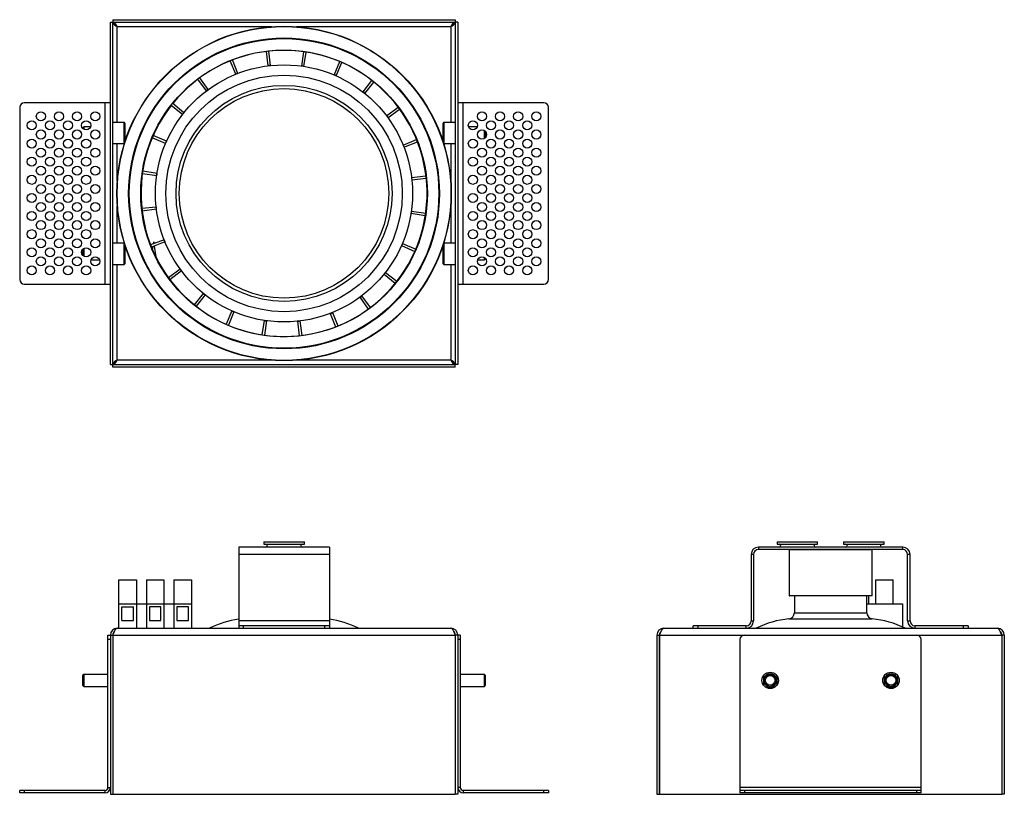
# Model space of a CAD drawing. Header units: millimetres. Extents: x -142 to 184, y -10 to 246.
import ezdxf

# ---------------------------------------------------------------- set-up
doc = ezdxf.new("R2010")
doc.units = ezdxf.units.MM

msp = doc.modelspace()

# ---------------------------------------------------------------- linework, layer by layer
at = {"color": 7, "linetype": 'Continuous', "lineweight": 25}
for p, q in [((-112, 245.14), (-111.2, 245.14)), ((-112, 131.88), (-112, 245.14)), ((-111.2, 131.88), (-111.2, 245.14)), ((-111.13, 246.01), (2.12, 246.01)), ((-111.13, 246.01), (-111.13, 245.21)), ((-111.13, 245.21), (2.12, 245.21)), ((2.12, 246.01), (2.12, 245.21)), ((3, 245.14), (2.2, 245.14)), ((2.2, 245.14), (2.2, 131.88)), ((3, 245.14), (3, 131.88)), ((-59.76, 230.73), (-60.35, 235.49)), ((-59.02, 230.82), (-59.53, 235.59)), ((-48.65, 230.65), (-47.99, 235.41)), ((-47.92, 230.54), (-47.18, 235.29)), ((-70.51, 227.93), (-72.32, 232.38)), ((-69.82, 228.2), (-71.55, 232.68)), ((-37.94, 227.7), (-36.08, 232.12)), ((-37.26, 227.41), (-35.32, 231.79)), ((-80.17, 222.45), (-83.06, 226.27)), ((-79.57, 222.89), (-82.4, 226.77)), ((-28.36, 222.08), (-25.42, 225.87)), ((-27.78, 221.62), (-24.77, 225.35)), ((-112, 218.51), (-140.5, 218.51)), ((-113.8, 218.51), (-113.8, 158.51)), ((31.5, 218.51), (3, 218.51)), ((4.8, 158.51), (4.8, 218.51)), ((-142, 217.01), (-142, 160.01)), ((-88.08, 214.65), (-91.87, 217.6)), ((-87.62, 215.23), (-91.35, 218.24)), ((-20.57, 214.17), (-16.74, 217.06)), ((-20.12, 213.57), (-16.24, 216.4)), ((33, 160.01), (33, 217.01)), ((-107.4, 212.01), (-111.2, 212.01)), ((2.2, 212.01), (-1.6, 212.01)), ((-120.81, 210.51), (-121.2, 210.12)), ((-121.2, 210.12), (-121.2, 210.11)), ((-118.59, 210.51), (-120.81, 210.51)), ((-120.81, 210.51), (-120.81, 209.74)), ((-107.2, 211.81), (-107.2, 205.43)), ((-1.8, 205.43), (-1.8, 211.81)), ((9.41, 210.51), (6.58, 210.51)), ((11.81, 206.74), (11.81, 209.27)), ((12.2, 207.11), (12.2, 208.91)), ((-93.7, 205.07), (-98.12, 206.93)), ((-93.4, 205.75), (-97.79, 207.69)), ((-15.08, 204.51), (-10.63, 206.32)), ((-14.81, 203.82), (-10.33, 205.55)), ((-111.2, 205.01), (-107.4, 205.01)), ((-1.6, 205.01), (2.2, 205.01)), ((-96.54, 195.09), (-101.28, 195.84)), ((-96.65, 194.36), (-101.4, 195.02)), ((-12.28, 193.76), (-7.52, 194.35)), ((-12.2, 193.02), (-7.42, 193.53)), ((-96.81, 183.99), (-101.59, 183.48)), ((-96.73, 183.25), (-101.49, 182.66)), ((-12.36, 182.65), (-7.6, 181.99)), ((-12.47, 181.92), (-7.73, 181.18)), ((-94.2, 173.19), (-98.68, 171.46)), ((-121.2, 169.91), (-121.2, 168.11)), ((-120.81, 170.27), (-120.81, 167.74)), ((-107.4, 172.01), (-111.2, 172.01)), ((-107.2, 171.58), (-107.2, 165.21)), ((-93.93, 172.5), (-98.38, 170.7)), ((-97.99, 169.78), (-97.84, 170.91)), ((-97.72, 171.83), (-97.63, 172.51)), ((-97.63, 172.51), (-97.55, 171.9)), ((-97.44, 171.08), (-96.97, 167.57)), ((-15.6, 171.26), (-11.22, 169.32)), ((-15.31, 171.95), (-10.89, 170.08)), ((-1.8, 165.21), (-1.8, 171.58)), ((2.2, 172.01), (-1.6, 172.01)), ((-118.42, 166.51), (-115.59, 166.51)), ((9.58, 166.51), (11.81, 166.51)), ((11.81, 166.51), (11.81, 167.27)), ((11.81, 166.51), (12.2, 166.9)), ((12.2, 166.9), (12.2, 166.91)), ((-111.2, 165.01), (-107.4, 165.01)), ((-88.89, 163.44), (-92.77, 160.61)), ((-1.6, 165.01), (2.2, 165.01)), ((-88.44, 162.84), (-92.27, 159.95)), ((-21.39, 161.78), (-17.66, 158.77)), ((-20.93, 162.37), (-17.14, 159.42)), ((-140.5, 158.51), (-112, 158.51)), ((3, 158.51), (31.5, 158.51)), ((-81.23, 155.39), (-84.24, 151.66)), ((-80.65, 154.93), (-83.59, 151.15)), ((-29.44, 154.12), (-26.61, 150.25)), ((-28.84, 154.57), (-25.95, 150.74)), ((-71.75, 149.61), (-73.69, 145.22)), ((-71.07, 149.31), (-72.93, 144.89)), ((-39.19, 148.81), (-37.46, 144.33)), ((-38.5, 149.08), (-36.69, 144.63)), ((-61.09, 146.47), (-61.83, 141.73)), ((-60.36, 146.36), (-61.02, 141.61)), ((-49.99, 146.2), (-49.48, 141.42)), ((-49.25, 146.28), (-48.66, 141.52)), ((-112, 131.88), (-111.2, 131.88)), ((2.12, 131.81), (-111.13, 131.81)), ((-111.13, 131.01), (-111.13, 131.81)), ((2.12, 131.01), (-111.13, 131.01)), ((2.12, 131.01), (2.12, 131.81)), ((3, 131.88), (2.2, 131.88)), ((-61.22, 73.22), (-61.22, 72.42)), ((-61.22, 73.22), (-47.78, 73.22)), ((-61.22, 72.42), (-47.78, 72.42)), ((-47.78, 72.42), (-47.78, 73.22)), ((108.7, 73.22), (108.7, 72.42)), ((108.7, 73.22), (122.14, 73.22)), ((108.7, 72.42), (122.14, 72.42)), ((122.14, 72.42), (122.14, 73.22)), ((130.7, 73.22), (130.7, 72.42)), ((130.7, 73.22), (144.14, 73.22)), ((130.7, 72.42), (144.14, 72.42)), ((144.14, 72.42), (144.14, 73.22)), ((-39.5, 71.42), (-69.5, 71.42)), ((-69.5, 71.42), (-69.5, 44.62)), ((-39.5, 69.02), (-69.5, 69.02)), ((-39.5, 71.42), (-39.5, 44.62)), ((100.12, 69.02), (100.12, 47.02)), ((100.92, 69.02), (100.12, 69.02)), ((100.92, 69.02), (100.92, 47.02)), ((102.52, 71.42), (102.52, 70.62)), ((150.32, 71.42), (102.52, 71.42)), ((150.32, 70.62), (102.52, 70.62)), ((140.13, 70.52), (112.72, 70.52)), ((112.72, 70.52), (112.72, 55.37)), ((140.13, 55.37), (140.13, 70.52)), ((150.32, 70.62), (150.32, 71.42)), ((152.72, 69.02), (151.92, 69.02)), ((151.92, 47.02), (151.92, 69.02)), ((152.72, 47.02), (152.72, 69.02)), ((-109.15, 44.62), (-109.15, 60.62)), ((-109.15, 60.62), (-103.35, 60.62)), ((-103.35, 60.62), (-103.35, 44.62)), ((-100.05, 60.62), (-100.05, 44.62)), ((-100.05, 60.62), (-94.25, 60.62)), ((-94.25, 60.62), (-94.25, 44.62)), ((-90.95, 60.62), (-90.95, 44.62)), ((-90.95, 60.62), (-85.15, 60.62)), ((-85.15, 60.62), (-85.15, 44.62)), ((141.32, 60.62), (141.32, 52.62)), ((141.32, 60.62), (147.12, 60.62)), ((147.12, 52.62), (147.12, 60.62)), ((-109.15, 52.62), (-85.15, 52.62)), ((112.72, 55.37), (140.13, 55.37)), ((140.02, 55.27), (112.82, 55.27)), ((114.42, 55.27), (114.42, 49.7)), ((138.42, 49.7), (138.42, 55.27)), ((138.42, 52.62), (150.22, 52.62)), ((139.12, 52.62), (139.12, 55.27)), ((150.22, 52.62), (150.22, 45.01)), ((-108.15, 47.12), (-108.15, 51.62)), ((-108.15, 51.62), (-104.35, 51.62)), ((-104.35, 47.12), (-104.35, 51.62)), ((-95.25, 51.62), (-99.05, 51.62)), ((-99.05, 51.62), (-99.05, 47.12)), ((-95.25, 47.12), (-95.25, 51.62)), ((-86.15, 51.62), (-89.95, 51.62)), ((-89.95, 51.62), (-89.95, 47.12)), ((-86.15, 47.12), (-86.15, 51.62)), ((-108.15, 47.12), (-104.35, 47.12)), ((-99.05, 47.12), (-95.25, 47.12)), ((-89.95, 47.12), (-86.15, 47.12)), ((-39.5, 47.02), (-69.5, 47.02)), ((100.12, 47.02), (100.92, 47.02)), ((151.92, 47.02), (152.72, 47.02)), ((-109.7, 44.62), (0.7, 44.62)), ((-39.5, 45.42), (-69.5, 45.42)), ((-68, 45.42), (-68, 44.62)), ((-41, 44.62), (-41, 45.42)), ((71.22, 44.62), (181.62, 44.62)), ((98.52, 45.42), (80.92, 45.42)), ((80.92, 44.62), (80.92, 45.42)), ((82.42, 45.42), (82.42, 44.62)), ((98.52, 44.62), (98.52, 45.42)), ((171.92, 45.42), (154.32, 45.42)), ((154.32, 45.42), (154.32, 44.62)), ((170.42, 44.62), (170.42, 45.42)), ((171.92, 45.42), (171.92, 44.62)), ((-112.8, -8.08), (-112.8, 42.32)), ((-112.8, 42.32), (-111.2, 42.32)), ((-112, 40.82), (-112.8, 40.82)), ((-112, 42.32), (-112, -10.38)), ((-111.2, 42.32), (-111.2, -10.38)), ((-111.13, 42.32), (2.12, 42.32)), ((-111.13, 42.32), (-111.13, -10.38)), ((2.12, 42.32), (2.12, -10.38)), ((3.8, 42.32), (2.2, 42.32)), ((2.2, 42.32), (2.2, -10.38)), ((3, 42.32), (3, -10.38)), ((3.8, 40.82), (3, 40.82)), ((3.8, 42.32), (3.8, -8.08)), ((68.92, 42.32), (69.72, 42.32)), ((68.92, 42.32), (68.92, -10.38)), ((69.72, 42.32), (69.72, -10.38)), ((69.79, 42.32), (183.05, 42.32)), ((69.79, 42.32), (69.79, -10.38)), ((96.42, 40.82), (96.42, -9.88)), ((156.42, -9.88), (156.42, 40.82)), ((183.05, 42.32), (183.05, -10.38)), ((183.92, 42.32), (183.12, 42.32)), ((183.12, 42.32), (183.12, -10.38)), ((183.92, 42.32), (183.92, -10.38)), ((-111.13, 30.82), (-111.2, 30.82)), ((2.2, 30.82), (2.12, 30.82)), ((-120.81, 29.32), (-121.2, 28.93)), ((-121.2, 28.93), (-121.2, 25.71)), ((-112.8, 29.32), (-120.81, 29.32)), ((-120.81, 29.32), (-120.81, 25.32)), ((11.81, 29.32), (3.8, 29.32)), ((12.2, 28.93), (11.81, 29.32)), ((11.81, 25.32), (11.81, 29.32)), ((12.2, 25.71), (12.2, 28.93)), ((104.27, 25.66), (104.27, 28.99)), ((108.57, 28.99), (108.57, 25.66)), ((144.27, 25.66), (144.27, 28.99)), ((148.57, 28.99), (148.57, 25.66)), ((-121.2, 25.71), (-120.81, 25.32)), ((-120.81, 25.32), (-112.8, 25.32)), ((-111.2, 23.82), (-111.13, 23.82)), ((2.12, 23.82), (2.2, 23.82)), ((3.8, 25.32), (11.81, 25.32)), ((11.81, 25.32), (12.2, 25.71)), ((-142, -9.88), (-142, -9.08)), ((-113.8, -9.08), (-142, -9.08)), ((-140.5, -9.08), (-140.5, -9.88)), ((-113.8, -9.08), (-113.8, -9.88)), ((-112.8, -8.08), (-112, -8.08)), ((3.8, -8.08), (3, -8.08)), ((33, -9.08), (4.8, -9.08)), ((4.8, -9.08), (4.8, -9.88)), ((31.5, -9.88), (31.5, -9.08)), ((33, -9.08), (33, -9.88)), ((156.42, -8.08), (96.42, -8.08)), ((156.42, -9.08), (96.42, -9.08)), ((97.92, -9.08), (97.92, -9.88)), ((154.92, -9.88), (154.92, -9.08)), ((-113.8, -9.88), (-142, -9.88)), ((-112, -10.38), (-111.2, -10.38)), ((-111.13, -10.38), (2.12, -10.38)), ((3, -10.38), (2.2, -10.38)), ((33, -9.88), (4.8, -9.88)), ((68.92, -10.38), (69.72, -10.38)), ((69.79, -10.38), (183.05, -10.38)), ((156.42, -9.88), (96.42, -9.88)), ((183.92, -10.38), (183.12, -10.38))]:
    msp.add_line(p, q, dxfattribs=at)
at = {"color": 8, "linetype": 'Continuous', "lineweight": 25}
for p, q in [((-109.7, 243.71), (-58.58, 243.71)), ((-109.7, 212.01), (-109.7, 243.71)), ((-50.43, 243.71), (0.7, 243.71)), ((0.7, 243.71), (0.7, 212.01)), ((-107.4, 205.01), (-107.4, 212.01)), ((-1.6, 212.01), (-1.6, 205.01)), ((-109.7, 192.58), (-109.7, 205.01)), ((0.7, 205.01), (0.7, 192.58)), ((-109.7, 172.01), (-109.7, 184.43)), ((0.7, 184.43), (0.7, 172.01)), ((-107.4, 165.01), (-107.4, 172.01)), ((-1.6, 172.01), (-1.6, 165.01)), ((-109.7, 133.31), (-109.7, 165.01)), ((0.7, 165.01), (0.7, 133.31)), ((-58.58, 133.31), (-109.7, 133.31)), ((0.7, 133.31), (-50.43, 133.31)), ((114.42, 49.7), (138.42, 49.7)), ((112.63, 47.71), (140.22, 47.71))]:
    msp.add_line(p, q, dxfattribs=at)
at = {"color": 7, "linetype": 'Continuous', "lineweight": 25, "flags": 128}
for points in [[(-107.4, 205.01), (-107.37, 205.01), (-107.33, 205.02)], [(-1.68, 205.02), (-1.64, 205.01), (-1.6, 205.01)], [(-107.33, 171.99), (-107.37, 172), (-107.4, 172.01)], [(-1.6, 172.01), (-1.64, 172), (-1.68, 171.99)], [(-111.13, 42.32), (-110.83, 43.07), (-110.5, 43.8), (-110.17, 44.33), (-109.84, 44.6), (-109.7, 44.62)], [(0.7, 44.62), (1, 44.5), (1.33, 44.09), (1.66, 43.45), (1.99, 42.67), (2.12, 42.32)], [(69.79, 42.32), (70.1, 43.07), (70.43, 43.8), (70.76, 44.33), (71.09, 44.6), (71.22, 44.62)], [(181.62, 44.62), (181.93, 44.5), (182.26, 44.09), (182.59, 43.45), (182.92, 42.67), (183.05, 42.32)]]:
    msp.add_lwpolyline(points, dxfattribs=at)
at = {"color": 7, "linetype": 'Continuous', "lineweight": 25}
for centre, radius in [((-54.5, 188.51), 55.35), ((-54.5, 188.51), 55.25), ((-54.5, 188.51), 51.45), ((-54.5, 188.51), 51.35), ((-54.5, 188.51), 51.25), ((-54.5, 188.51), 47.45), ((-54.5, 188.51), 42.55), ((-54.5, 188.51), 39.15), ((-54.5, 188.51), 35.75), ((-54.5, 188.51), 34.67), ((-135, 214.01), 1.5), ((-129, 214.01), 1.5), ((-123, 214.01), 1.5), ((-117, 214.01), 1.5), ((11, 214.01), 1.5), ((17, 214.01), 1.5), ((23, 214.01), 1.5), ((29, 214.01), 1.5), ((-138, 211.01), 1.5), ((-132, 211.01), 1.5), ((-126, 211.01), 1.5), ((-120, 211.01), 1.5), ((8, 211.01), 1.5), ((14, 211.01), 1.5), ((20, 211.01), 1.5), ((26, 211.01), 1.5), ((-135, 208.01), 1.5), ((-129, 208.01), 1.5), ((-123, 208.01), 1.5), ((-117, 208.01), 1.5), ((11, 208.01), 1.5), ((17, 208.01), 1.5), ((23, 208.01), 1.5), ((29, 208.01), 1.5), ((-138, 205.01), 1.5), ((-132, 205.01), 1.5), ((-126, 205.01), 1.5), ((-120, 205.01), 1.5), ((8, 205.01), 1.5), ((14, 205.01), 1.5), ((20, 205.01), 1.5), ((26, 205.01), 1.5), ((-135, 202.01), 1.5), ((-129, 202.01), 1.5), ((-123, 202.01), 1.5), ((-117, 202.01), 1.5), ((11, 202.01), 1.5), ((17, 202.01), 1.5), ((23, 202.01), 1.5), ((29, 202.01), 1.5), ((-138, 199.01), 1.5), ((-132, 199.01), 1.5), ((-126, 199.01), 1.5), ((-120, 199.01), 1.5), ((8, 199.01), 1.5), ((14, 199.01), 1.5), ((20, 199.01), 1.5), ((26, 199.01), 1.5), ((-135, 196.01), 1.5), ((-129, 196.01), 1.5), ((-123, 196.01), 1.5), ((-117, 196.01), 1.5), ((11, 196.01), 1.5), ((17, 196.01), 1.5), ((23, 196.01), 1.5), ((29, 196.01), 1.5), ((-138, 193.01), 1.5), ((-132, 193.01), 1.5), ((-126, 193.01), 1.5), ((-120, 193.01), 1.5), ((8, 193.01), 1.5), ((14, 193.01), 1.5), ((20, 193.01), 1.5), ((26, 193.01), 1.5), ((-135, 190.01), 1.5), ((-129, 190.01), 1.5), ((-123, 190.01), 1.5), ((-117, 190.01), 1.5), ((11, 190.01), 1.5), ((17, 190.01), 1.5), ((23, 190.01), 1.5), ((29, 190.01), 1.5), ((-138, 187.01), 1.5), ((-132, 187.01), 1.5), ((-126, 187.01), 1.5), ((-120, 187.01), 1.5), ((8, 187.01), 1.5), ((14, 187.01), 1.5), ((20, 187.01), 1.5), ((26, 187.01), 1.5), ((-135, 184.01), 1.5), ((-129, 184.01), 1.5), ((-123, 184.01), 1.5), ((-117, 184.01), 1.5), ((11, 184.01), 1.5), ((17, 184.01), 1.5), ((23, 184.01), 1.5), ((29, 184.01), 1.5), ((-138, 181.01), 1.5), ((-135, 178.01), 1.5), ((-132, 181.01), 1.5), ((-129, 178.01), 1.5), ((-126, 181.01), 1.5), ((-123, 178.01), 1.5), ((-120, 181.01), 1.5), ((-117, 178.01), 1.5), ((8, 181.01), 1.5), ((11, 178.01), 1.5), ((14, 181.01), 1.5), ((17, 178.01), 1.5), ((20, 181.01), 1.5), ((23, 178.01), 1.5), ((26, 181.01), 1.5), ((29, 178.01), 1.5), ((-138, 175.01), 1.5), ((-132, 175.01), 1.5), ((-126, 175.01), 1.5), ((-120, 175.01), 1.5), ((8, 175.01), 1.5), ((14, 175.01), 1.5), ((20, 175.01), 1.5), ((26, 175.01), 1.5), ((-135, 172.01), 1.5), ((-129, 172.01), 1.5), ((-123, 172.01), 1.5), ((-117, 172.01), 1.5), ((11, 172.01), 1.5), ((17, 172.01), 1.5), ((23, 172.01), 1.5), ((29, 172.01), 1.5), ((-138, 169.01), 1.5), ((-132, 169.01), 1.5), ((-126, 169.01), 1.5), ((-120, 169.01), 1.5), ((8, 169.01), 1.5), ((14, 169.01), 1.5), ((20, 169.01), 1.5), ((26, 169.01), 1.5), ((-135, 166.01), 1.5), ((-129, 166.01), 1.5), ((-123, 166.01), 1.5), ((-117, 166.01), 1.5), ((11, 166.01), 1.5), ((17, 166.01), 1.5), ((23, 166.01), 1.5), ((29, 166.01), 1.5), ((-138, 163.01), 1.5), ((-132, 163.01), 1.5), ((-126, 163.01), 1.5), ((-120, 163.01), 1.5), ((8, 163.01), 1.5), ((14, 163.01), 1.5), ((20, 163.01), 1.5), ((26, 163.01), 1.5), ((106.42, 27.32), 2.72), ((146.42, 27.32), 2.72), ((106.42, 27.32), 2), ((106.42, 27.32), 1.61), ((146.42, 27.32), 2), ((146.42, 27.32), 1.61)]:
    msp.add_circle(centre, radius, dxfattribs=at)
for centre, radius, start, end in [((-108.83, 246.13), 2.58, 202.7015, 250.0641), ((-112.14, 242.81), 2.6, 20.1179, 67.1165), ((3.12, 242.83), 2.58, 112.7015, 160.0641), ((-0.2, 246.15), 2.6, 290.1179, 337.1165), ((-54.5, 188.51), 47.35, 142.0954, 141.0954), ((-54.5, 188.51), 42.61, 111.0954, 112.0954), ((-54.5, 188.51), 42.61, 96.0954, 97.0954), ((-54.5, 188.51), 42.61, 81.0954, 82.0954), ((-54.5, 188.51), 42.61, 66.0954, 67.0954), ((-54.5, 188.51), 42.61, 126.0954, 127.0954), ((-54.5, 188.51), 42.61, 51.0954, 52.0954), ((-140.5, 217.01), 1.5, 90, 180), ((31.5, 217.01), 1.5, 0, 90), ((-54.5, 188.51), 42.61, 141.0954, 142.0954), ((-107.4, 211.81), 0.2, 0, 90), ((-54.5, 188.51), 42.61, 36.0954, 37.0954), ((-1.6, 211.81), 0.2, 90, 180), ((-54.5, 188.51), 42.61, 156.0954, 157.0954), ((-54.5, 188.51), 42.61, 21.0954, 22.0954), ((-54.5, 188.51), 42.61, 171.0954, 172.0954), ((-54.5, 188.51), 42.61, 6.0954, 7.0954), ((-54.5, 188.51), 42.61, 186.0954, 187.0954), ((-54.5, 188.51), 42.61, 351.0954, 352.0954), ((-54.5, 188.51), 42.61, 201.0954, 202.0954), ((-54.5, 188.51), 42.61, 336.0954, 337.0954), ((-107.4, 165.21), 0.2, 270, 0), ((-54.5, 188.51), 42.61, 216.0954, 217.0954), ((-1.6, 165.21), 0.2, 180, 270), ((-140.5, 160.01), 1.5, 180, 270), ((-54.5, 188.51), 42.61, 321.0954, 322.0954), ((31.5, 160.01), 1.5, 270, 0), ((-54.5, 188.51), 42.61, 231.0954, 232.0954), ((-54.5, 188.51), 42.61, 306.0954, 307.0954), ((-54.5, 188.51), 42.61, 246.0954, 247.0954), ((-54.5, 188.51), 42.61, 291.0954, 292.0954), ((-54.5, 188.51), 42.61, 261.0954, 262.0954), ((-54.5, 188.51), 42.61, 276.0954, 277.0954), ((-108.81, 130.87), 2.6, 110.1179, 157.1165), ((-112.13, 134.19), 2.58, 292.7015, 340.0641), ((3.13, 134.2), 2.6, 200.1179, 247.1165), ((-0.18, 130.88), 2.58, 22.7015, 70.0641), ((-60.52, 71.92), 0.5, 270, 90), ((-48.48, 71.92), 0.5, 90, 270), ((109.4, 71.92), 0.5, 270, 90), ((121.44, 71.92), 0.5, 90, 270), ((131.4, 71.92), 0.5, 270, 90), ((143.44, 71.92), 0.5, 90, 270), ((102.52, 69.02), 2.4, 90, 180), ((102.52, 69.02), 1.6, 90, 180), ((112.82, 70.52), 0.102, 89.1407, 178.7328), ((140.03, 70.52), 0.102, 1.2672, 90.8593), ((150.32, 69.02), 2.4, 0, 90), ((150.32, 69.02), 1.6, 0, 90), ((112.82, 55.38), 0.102, 181.2672, 270.8593), ((140.03, 55.38), 0.102, 269.1407, 358.7328), ((112.42, 49.7), 2, 275.949, 0), ((140.42, 49.7), 2, 180, 264.051), ((-64.92, 15.26), 32.62, 98.0857, 115.8287), ((-44.09, 15.26), 32.62, 64.1713, 81.9143), ((98.52, 47.02), 1.6, 270, 0), ((98.52, 47.02), 2.4, 270, 0), ((116.01, 15.26), 32.62, 95.949, 115.8287), ((136.84, 15.26), 32.62, 64.1713, 84.051), ((154.32, 47.02), 2.4, 180, 270), ((154.32, 47.02), 1.6, 180, 270), ((-109.7, 42.32), 2.3, 90, 180), ((-109.94, 42.41), 1.26, 125.0134, 184.0371), ((0.7, 42.32), 2.3, 0, 90), ((0.93, 42.41), 1.27, 355.976, 55.6335), ((71.22, 42.32), 2.3, 90, 180), ((70.98, 42.41), 1.26, 125.0134, 184.0371), ((181.62, 42.32), 2.3, 0, 90), ((181.86, 42.41), 1.27, 355.976, 55.6335), ((97.92, 40.82), 1.5, 90, 180), ((154.92, 40.82), 1.5, 0, 90), ((-113.8, -8.08), 1, 270, 360), ((-113.8, -8.08), 1.8, 270, 0), ((4.8, -8.08), 1.8, 180, 270), ((4.8, -8.08), 1, 180, 270)]:
    msp.add_arc(centre, radius, start, end, dxfattribs=at)
at = {"color": 8, "linetype": 'Continuous', "lineweight": 25}
for centre, start, end in [((106.42, 27.32), 12.2388, 167.7612), ((146.42, 27.32), 12.2388, 167.7612), ((106.42, 27.32), 192.2388, 347.7612), ((146.42, 27.32), 192.2388, 347.7612)]:
    msp.add_arc(centre, 2.2, start, end, dxfattribs=at)

doc.saveas('drawing.dxf')
